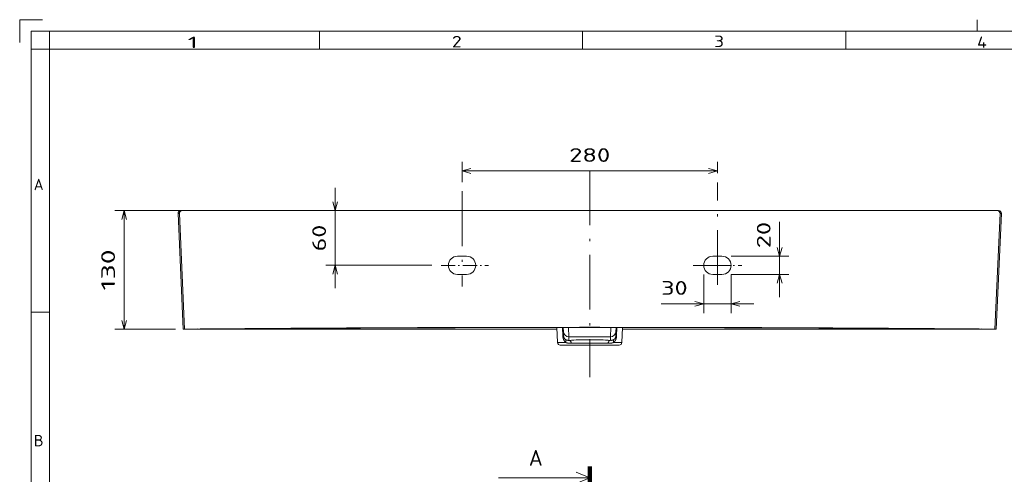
# Model space of a CAD drawing. Extents: x 0 to 420, y 0 to 297.
# Tile 3 of 8: x 0 to 216, y 197 to 297. Entities that reach past the tile are written whole.
import ezdxf
from ezdxf.enums import TextEntityAlignment as Align

# ---------------------------------------------------------------- set-up
doc = ezdxf.new("R2010")
doc.units = 0
doc.linetypes.add('DASHDOT', pattern=[18.5, 12, -3, 0.5, -3])
doc.layers.get('0').update_dxf_attribs({"lineweight": 13})
doc.layers.add('10', color=7, linetype='Continuous', lineweight=13)
doc.styles.get("Standard").update_dxf_attribs({"font": 'isocp.shx'})
doc.dimstyles.get("Standard").update_dxf_attribs({"dimtxt": 2.5, "dimasz": 2.5, "dimexe": 1.25, "dimexo": 0.625, "dimtad": 1, "dimcen": 2.5, "dimadec": 0, "dimazin": 0, "dimtfac": 1, "dimtmove": 0, "dimatfit": 0, "dimfxl": 0, "dimarcsym": 0})

# ---------------------------------------------------------------- blocks, each defined once
blk = doc.blocks.new('*D')
at = {"color": 7, "lineweight": 5, "ltscale": 0.273251}
blk.add_line((262.15, 257.49), (262.15, 268.42), dxfattribs=at)
at = {"color": 7, "lineweight": 5, "ltscale": 0.273063}
blk.add_line((290.15, 257.5), (290.15, 268.42), dxfattribs=at)
at = {"color": 7, "lineweight": 5, "ltscale": 0.271274}
blk.add_line((290.15, 257.5), (290.15, 268.35), dxfattribs=at)
at = {"color": 7, "lineweight": 5, "ltscale": 0.271459}
blk.add_line((352.59, 257.49), (352.59, 268.35), dxfattribs=at)
at = {"color": 7, "lineweight": 5, "ltscale": 0.111539}
blk.add_line((97, 261.34), (97, 265.8), dxfattribs=at)
at = {"color": 7, "lineweight": 5, "ltscale": 0.062727}
blk.add_line((153, 263.29), (153, 265.8), dxfattribs=at)
at = {"color": 7, "lineweight": 5}
for p, q in [((290.15, 266.42), (262.15, 266.42)), ((352.59, 266.35), (290.15, 266.35)), ((153, 263.8), (97, 263.8)), ((69.17, 260.1), (69.17, 238.1)), ((212.38, 255.1), (20.89, 255.1)), ((22.89, 255.1), (22.89, 229.1)), ((351.56, 255.49), (248.42, 255.49)), ((250.42, 225.99), (250.42, 255.49)), ((90.39, 243.1), (67.17, 243.1)), ((161, 234.64), (140.66, 234.64)), ((301.64, 225.99), (248.42, 225.99)), ((22.08, 96.41), (22.08, 188.38)), ((127, 188.38), (231.89, 188.38)), ((229.89, 142.38), (229.89, 188.38)), ((35.02, 186.38), (35.02, 73.48)), ((214.97, 186.38), (214.97, 73.48)), ((109.46, 180.84), (128.18, 172.31)), ((106.71, 151.26), (129.06, 140.4)), ((132.86, 142.38), (231.89, 142.38)), ((35.02, 75.48), (214.97, 75.48))]:
    blk.add_line(p, q, dxfattribs=at)
at = {"color": 7, "lineweight": 5, "ltscale": 0.499265}
blk.add_line((315.84, 235.53), (315.84, 255.5), dxfattribs=at)
at = {"color": 7, "lineweight": 5, "ltscale": 0.413614}
blk.add_line((166.65, 252.64), (166.65, 236.1), dxfattribs=at)
at = {"color": 7, "lineweight": 5, "ltscale": 0.316387}
for p, q in [((156, 245.1), (168.65, 245.1)), ((156, 241.1), (168.65, 241.1))]:
    blk.add_line(p, q, dxfattribs=at)
at = {"color": 7, "lineweight": 5, "ltscale": 0.211513}
for p, q in [((150, 241.1), (150, 232.64)), ((156, 241.1), (156, 232.64))]:
    blk.add_line(p, q, dxfattribs=at)
at = {"color": 7, "lineweight": 5, "ltscale": 0.33168}
blk.add_line((34.16, 229.1), (20.89, 229.1), dxfattribs=at)
at = {"color": 7, "lineweight": 5, "ltscale": 0.323602}
blk.add_line((33.02, 188.38), (20.08, 188.38), dxfattribs=at)
at = {"color": 7, "lineweight": 5, "ltscale": 0.499832}
blk.add_line((127, 188.38), (146.99, 188.38), dxfattribs=at)
at = {"color": 7, "lineweight": 5, "ltscale": 0.365396}
blk.add_line((144.99, 173.76), (144.99, 188.38), dxfattribs=at)
at = {"color": 7, "lineweight": 5, "ltscale": 0.386082}
blk.add_line((131.55, 173.76), (146.99, 173.76), dxfattribs=at)
at = {"color": 7, "lineweight": 5, "ltscale": 0.19068}
blk.add_line((27.71, 96.41), (20.08, 96.41), dxfattribs=at)
at = {"color": 7, "lineweight": 5}
for points in [[(264.08, 266.94), (262.15, 266.42), (264.08, 265.91)], [(288.22, 265.91), (290.15, 266.42), (288.22, 266.94)], [(292.08, 266.87), (290.15, 266.35), (292.08, 265.83)], [(350.66, 265.83), (352.59, 266.35), (350.66, 266.87)], [(98.93, 264.32), (97, 263.8), (98.93, 263.28)], [(151.07, 263.28), (153, 263.8), (151.07, 264.32)], [(68.66, 257.03), (69.17, 255.1), (69.69, 257.03)], [(23.41, 253.17), (22.89, 255.1), (22.37, 253.17)], [(250.93, 253.56), (250.42, 255.49), (249.9, 253.56)], [(316.36, 253.57), (315.84, 255.5), (315.32, 253.57)], [(166.13, 247.03), (166.65, 245.1), (167.17, 247.03)], [(69.69, 241.16), (69.17, 243.1), (68.66, 241.16)], [(167.17, 239.16), (166.65, 241.1), (166.13, 239.16)], [(315.32, 237.46), (315.84, 235.53), (316.36, 237.46)], [(148.07, 234.12), (150, 234.64), (148.07, 235.15)], [(157.93, 235.15), (156, 234.64), (157.93, 234.12)], [(22.37, 231.03), (22.89, 229.1), (23.41, 231.03)], [(249.9, 227.93), (250.42, 225.99), (250.93, 227.93)], [(22.6, 186.44), (22.08, 188.38), (21.56, 186.44)], [(145.51, 186.44), (144.99, 188.38), (144.47, 186.44)], [(230.41, 186.44), (229.89, 188.38), (229.37, 186.44)], [(123.78, 174.88), (121.81, 175.21), (123.36, 173.94)], [(144.47, 175.69), (144.99, 173.76), (145.51, 175.69)], [(126.21, 172.64), (128.18, 172.31), (126.64, 173.58)], [(122.9, 143.97), (120.94, 144.35), (122.45, 143.04)], [(229.37, 144.31), (229.89, 142.38), (230.41, 144.31)], [(127.09, 140.78), (129.06, 140.4), (127.54, 141.71)], [(21.56, 98.34), (22.08, 96.41), (22.6, 98.34)], [(36.96, 75.99), (35.02, 75.48), (36.96, 74.96)], [(213.04, 74.96), (214.97, 75.48), (213.04, 75.99)]]:
    blk.add_lwpolyline(points, dxfattribs=at)
for s, rotation, p, p2 in [('140', 360, (271.65, 268.42), (280.65, 268.42)), ('310', 360, (316.87, 268.35), (325.87, 268.35)), ('280', 360, (120.49, 265.8), (129.5, 265.8)), ('60', 450, (67.17, 246.19), (67.17, 252)), ('20', 450, (164.65, 246.84), (164.65, 252.64)), ('100', 90, (313.84, 241.01), (313.84, 250.02)), ('130', 450, (20.89, 237.6), (20.89, 246.6)), ('147.5', 90, (248.42, 233.04), (248.42, 248.45)), ('30', 360, (140.66, 236.64), (146.47, 236.64)), ('%%c', 335.4999, (110.29, 182.66), (113.02, 181.41)), ('70', 90, (142.99, 178.17), (142.99, 183.97)), ('35', 335.4999, (113.93, 181), (119.21, 178.59)), ('230', 90, (227.89, 160.87), (227.89, 169.88)), ('%%c', 334.0951, (107.58, 153.06), (110.28, 151.75)), ('45', 334.0951, (111.18, 151.31), (116.4, 148.77)), ('460', 90, (20.08, 137.89), (20.08, 146.89))]:
    blk.add_text(s, height=3, rotation=rotation, dxfattribs=at).set_placement(p, p2, align=Align.FIT)
blk.add_text('900', height=3, dxfattribs=at).set_placement((120.49, 77.48), (129.5, 77.48), align=Align.FIT)
blk = doc.blocks.new('BLOCK12')
at = {"layer": '10', "color": 7, "lineweight": 5}
blk.add_text('A', height=2.5, dxfattribs=at).set_placement((3.08, 259.59), (5.25, 259.59), align=Align.FIT)
blk = doc.blocks.new('BLOCK13')
at = {"layer": '10', "color": 7, "lineweight": 5}
blk.add_text('B', height=2.5, dxfattribs=at).set_placement((3.08, 203.39), (5.25, 203.39), align=Align.FIT)
blk = doc.blocks.new('BLOCK18')
at = {"layer": '10', "color": 7, "lineweight": 5}
blk.add_text('2', height=2.5, dxfattribs=at).set_placement((94.76, 290.93), (96.93, 290.93), align=Align.FIT)
blk = doc.blocks.new('BLOCK19')
at = {"layer": '10', "color": 7, "lineweight": 5}
blk.add_text('1', height=2.5, dxfattribs=at).set_placement((36.86, 290.77), (39.03, 290.77), align=Align.FIT)
blk = doc.blocks.new('BLOCK20')
at = {"layer": '10', "color": 7, "lineweight": 5}
blk.add_text('3', height=2.5, dxfattribs=at).set_placement((152.29, 291), (154.45, 291), align=Align.FIT)
blk = doc.blocks.new('BLOCK21')
at = {"layer": '10', "color": 7, "lineweight": 5}
blk.add_text('4', height=2.5, dxfattribs=at).set_placement((209.94, 290.81), (212.11, 290.81), align=Align.FIT)
blk = doc.blocks.new('BLOCK54')
at = {"color": 7, "lineweight": 100}
for p, q in [((0, 53.1), (0, 28.1)), ((0, -513.1), (0, -488.1))]:
    blk.add_line(p, q, dxfattribs=at)
at = {"color": 7, "lineweight": 5}
for p, q in [((0, 40.6), (-100, 40.6)), ((0, -500.6), (-100, -500.6))]:
    blk.add_line(p, q, dxfattribs=at)
at = {"color": 7, "linetype": 'DASHDOT', "lineweight": 5}
blk.add_line((0, 28.1), (0, -488.1), dxfattribs=at)
at = {"color": 7, "lineweight": 5}
for points in [[(-15, 34.4), (0, 40.6), (-15, 46.8)], [(-15, -506.8), (0, -500.6), (-15, -494.3)]]:
    blk.add_lwpolyline(points, dxfattribs=at)
for p, p2 in [((-66.7, 53.7), (-51.5, 53.7)), ((-66.7, -487.4), (-51.5, -487.4))]:
    blk.add_text('A', height=17.5, dxfattribs=at).set_placement(p, p2, align=Align.FIT)
blk = doc.blocks.new('BLOCK60')
at = {"color": 7, "lineweight": 5, "ltscale": 0.411831}
for p, q in [((-36, 128.2), (-35.3, 144.6)), ((36, 128.2), (35.3, 144.6))]:
    blk.add_line(p, q, dxfattribs=at)
at = {"color": 7, "lineweight": 5, "ltscale": 0.222868}
for p, q in [((-26.4, 144.6), (-35.3, 144.6)), ((26.4, 144.6), (35.3, 144.6))]:
    blk.add_line(p, q, dxfattribs=at)
at = {"color": 7, "lineweight": 5}
for p, q in [((0, 147.5), (-32.3, 147.5)), ((0, 147.5), (32.3, 147.5)), ((-445.8, 130), (-451.4, 3.1)), ((-444.3, 130), (-449.9, 3.1)), ((-35.9, 130), (-414.6, 130)), ((-22.8, 138.4), (22.8, 138.4)), ((35.9, 130), (414.6, 130)), ((444.3, 130), (449.9, 3.1)), ((445.8, 130), (451.4, 3.1))]:
    blk.add_line(p, q, dxfattribs=at)
at = {"color": 7, "lineweight": 5, "ltscale": 0.095899}
for p, q in [((-22.7, 142.3), (-22.8, 138.4)), ((22.7, 142.3), (22.8, 138.4))]:
    blk.add_line(p, q, dxfattribs=at)
at = {"color": 7, "lineweight": 5, "ltscale": 0.0328}
for p, q in [((-445.8, 130), (-444.5, 130)), ((445.8, 130), (444.5, 130))]:
    blk.add_line(p, q, dxfattribs=at)
at = {"color": 7, "lineweight": 5, "ltscale": 0.007778}
for p, q in [((-444.2, 130), (-444.5, 130)), ((444.2, 130), (444.5, 130))]:
    blk.add_line(p, q, dxfattribs=at)
at = {"color": 7, "lineweight": 5, "ltscale": 0.004702}
for p, q in [((-444.5, 130), (-444.3, 130)), ((444.5, 130), (444.3, 130))]:
    blk.add_line(p, q, dxfattribs=at)
at = {"color": 7, "lineweight": 5, "ltscale": 0.367641}
for p, q in [((-444.2, 130), (-429.5, 129.8)), ((444.2, 130), (429.5, 129.8))]:
    blk.add_line(p, q, dxfattribs=at)
at = {"color": 7, "lineweight": 5, "ltscale": 0.367287}
for p, q in [((-444.2, 130), (-429.5, 130)), ((444.2, 130), (429.5, 130))]:
    blk.add_line(p, q, dxfattribs=at)
at = {"color": 7, "lineweight": 5, "ltscale": 0.003934}
for p, q in [((-429.5, 129.8), (-429.5, 130)), ((429.5, 129.8), (429.5, 130))]:
    blk.add_line(p, q, dxfattribs=at)
at = {"color": 7, "lineweight": 5, "ltscale": 0.373119}
for p, q in [((-414.6, 130), (-429.5, 130)), ((414.6, 130), (429.5, 130))]:
    blk.add_line(p, q, dxfattribs=at)
at = {"color": 7, "lineweight": 5, "ltscale": 0.006843}
blk.add_line((-414.6, 129.7), (-414.6, 130), dxfattribs=at)
at = {"color": 7, "lineweight": 5, "ltscale": 0.226663}
for p, q in [((-29.8, 128.2), (-29.5, 137.2)), ((29.8, 128.2), (29.5, 137.2))]:
    blk.add_line(p, q, dxfattribs=at)
at = {"color": 7, "lineweight": 5, "ltscale": 0.112106}
for p, q in [((-29, 128.2), (-28.8, 132.7)), ((29, 128.2), (28.8, 132.7))]:
    blk.add_line(p, q, dxfattribs=at)
at = {"color": 7, "lineweight": 5, "ltscale": 0.115657}
for p, q in [((-28.6, 137.3), (-28.8, 132.7)), ((28.6, 137.3), (28.8, 132.7))]:
    blk.add_line(p, q, dxfattribs=at)
at = {"color": 7, "lineweight": 5, "ltscale": 0.256414}
for p, q in [((-23.1, 128.2), (-22.8, 138.4)), ((23.1, 128.2), (22.8, 138.4))]:
    blk.add_line(p, q, dxfattribs=at)
at = {"color": 7, "lineweight": 5, "ltscale": 0.006851}
blk.add_line((414.6, 129.7), (414.6, 130), dxfattribs=at)
at = {"color": 7, "lineweight": 5, "ltscale": 0.25}
for p, q in [((-145, 70), (-135, 70)), ((135, 70), (145, 70)), ((-135, 50), (-145, 50)), ((145, 50), (135, 50))]:
    blk.add_line(p, q, dxfattribs=at)
at = {"color": 7, "lineweight": 5, "ltscale": 0.005746}
for p, q in [((-451.1, 3.1), (-451.4, 3.1)), ((451.1, 3.1), (451.4, 3.1))]:
    blk.add_line(p, q, dxfattribs=at)
at = {"color": 7, "lineweight": 5, "ltscale": 0.002741}
for p, q in [((-448.3, 0), (-448.4, 0)), ((448.3, 0), (448.4, 0))]:
    blk.add_line(p, q, dxfattribs=at)
at = {"color": 7, "lineweight": 5, "ltscale": 0.003026}
for p, q in [((-448.3, 0), (-448.1, 0)), ((448.3, 0), (448.1, 0))]:
    blk.add_line(p, q, dxfattribs=at)
at = {"color": 7, "lineweight": 5, "ltscale": 0.000492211}
for p, q in [((-446.9, 0), (-446.9, 0)), ((446.9, 0), (446.9, 0))]:
    blk.add_line(p, q, dxfattribs=at)
at = {"color": 7, "lineweight": 5}
for centre, radius, start, end in [((-32.3, 144.5), 3, 90, 177.5), ((32.3, 144.5), 3, 2.5, 90), ((-354.5, 8647), 8517.4, 269.49577, 269.56306), ((-354.3, 8674.5), 8545, 269.49588, 269.56295), ((354.5, 8647), 8517.4, 270.43694, 270.50423), ((354.3, 8674.5), 8545, 270.43705, 270.50412), ((-145, 60), 10, 90, 270), ((-135, 60), 10, 270, 450), ((135, 60), 10, 90, 270), ((145, 60), 10, 270, 450), ((-448.4, 3), 3, 177.4999, 270.0029), ((-449.1, 67.9), 64.8, 268.2246, 269.3469), ((-446.9, 3), 3, 177.5027, 269.1212), ((-446.2, 65.9), 66, 268.1932, 269.3616), ((446.9, 3), 3, 270.8788, 2.4973), ((446.2, 65.9), 66, 270.6384, 271.8068), ((448.4, 3), 3, 269.9971, 2.5001), ((449.1, 67.9), 64.8, 270.6531, 271.7754)]:
    blk.add_arc(centre, radius, start, end, dxfattribs=at)
for centre, major_axis, ratio, start_param, end_param in [((-30.1, 144.8), (3.19, -3.85), 0.635653, 0.080637, 1.035272), ((-22.7, 147.2), (-0.31, -4.99), 0.584226, 0.107595, 1.25852), ((0, 144.9), (38.2, 0), 0.085681, 4.077495, 4.712274), ((0.1, 146.6), (34.7, 0), 0.037723, 4.096307, 4.710365), ((-0.1, 146.6), (34.7, 0), 0.037723, 4.714413, 5.328471), ((0, 144.9), (38.2, 0), 0.085681, 4.712504, 5.347283), ((22.7, 147.2), (0.31, -4.99), 0.584226, 5.024666, 6.175591), ((30.1, 144.8), (-3.19, -3.85), 0.635653, 5.247913, 6.202548), ((-22.8, 132.4), (-6, 0.21), 0.99619, 4.747163, 6.283185), ((22.8, 132.4), (6, 0.21), 0.99619, 0, 1.536023)]:
    blk.add_ellipse(centre, major_axis=major_axis, ratio=ratio, start_param=start_param, end_param=end_param, dxfattribs=at)
for points, degree, knots in [([(-29.5, 137.2), (-29.5, 137.6), (-29.5, 138), (-29.4, 138.4), (-29.3, 139.3), (-29, 140.2), (-28.9, 140.7), (-28.6, 141.5), (-28.2, 142.3), (-28, 142.5), (-27.6, 143.2), (-27.2, 143.7), (-26.9, 144.1), (-26.7, 144.4), (-26.4, 144.6)], 5, [0, 0, 0, 0, 0, 0, 3.007481, 3.007481, 3.007481, 7.398977, 7.398977, 7.398977, 10.200083, 10.200083, 10.200083, 14.177627, 14.177627, 14.177627, 14.177627, 14.177627, 14.177627]), ([(-28.6, 137.3), (-28.6, 137.7), (-28.6, 138.1), (-28.5, 138.5), (-28.2, 139.3), (-27.9, 139.9), (-27.7, 140.2), (-27.4, 140.6), (-27.1, 140.9), (-27, 141), (-26.8, 141.1), (-26.7, 141.2)], 5, [0, 0, 0, 0, 0, 0, 5.050191, 5.050191, 5.050191, 9.971569, 9.971569, 9.971569, 12.371432, 12.371432, 12.371432, 12.371432, 12.371432, 12.371432]), ([(-26.7, 141.2), (-26.4, 141.4), (-26.1, 141.6), (-25.8, 141.7), (-25, 142.1), (-24.2, 142.3), (-23.7, 142.3), (-23.2, 142.3), (-22.7, 142.3)], 5, [0, 0, 0, 0, 0, 0, 5.928308, 5.928308, 5.928308, 14.795626, 14.795626, 14.795626, 14.795626, 14.795626, 14.795626]), ([(-26.4, 144.6), (-25.9, 144.8), (-25.5, 144.9), (-25, 145.1), (-23.7, 145.3), (-22.4, 145.5), (-21.6, 145.5), (-20.8, 145.5), (-20, 145.5)], 5, [0, 0, 0, 0, 0, 0, 6.158155, 6.158155, 6.158155, 15.566249, 15.566249, 15.566249, 15.566249, 15.566249, 15.566249]), ([(26.4, 144.6), (25.9, 144.8), (25.5, 144.9), (25, 145.1), (23.7, 145.3), (22.4, 145.5), (21.6, 145.5), (20.8, 145.5), (20, 145.5)], 5, [0, 0, 0, 0, 0, 0, 6.158155, 6.158155, 6.158155, 15.566249, 15.566249, 15.566249, 15.566249, 15.566249, 15.566249]), ([(26.7, 141.2), (26.4, 141.4), (26.1, 141.6), (25.8, 141.7), (25, 142.1), (24.2, 142.3), (23.7, 142.3), (23.2, 142.3), (22.7, 142.3)], 5, [0, 0, 0, 0, 0, 0, 5.928308, 5.928308, 5.928308, 14.795626, 14.795626, 14.795626, 14.795626, 14.795626, 14.795626]), ([(29.5, 137.2), (29.5, 137.6), (29.5, 138), (29.4, 138.4), (29.3, 139.3), (29, 140.2), (28.9, 140.7), (28.6, 141.5), (28.2, 142.3), (28, 142.5), (27.6, 143.2), (27.2, 143.7), (26.9, 144.1), (26.7, 144.4), (26.4, 144.6)], 5, [0, 0, 0, 0, 0, 0, 3.007481, 3.007481, 3.007481, 7.398977, 7.398977, 7.398977, 10.200083, 10.200083, 10.200083, 14.177627, 14.177627, 14.177627, 14.177627, 14.177627, 14.177627]), ([(28.6, 137.3), (28.6, 137.7), (28.6, 138.1), (28.5, 138.5), (28.2, 139.3), (27.9, 139.9), (27.7, 140.2), (27.4, 140.6), (27.1, 140.9), (27, 141), (26.8, 141.1), (26.7, 141.2)], 5, [0, 0, 0, 0, 0, 0, 5.050191, 5.050191, 5.050191, 9.971569, 9.971569, 9.971569, 12.371432, 12.371432, 12.371432, 12.371432, 12.371432, 12.371432]), ([(0, 128.2), (-1.9, 128.2), (-3.8, 128.2), (-5.7, 128.2), (-9, 128.2), (-12.3, 128.2), (-13.4, 128.2), (-16.1, 128.2), (-18.8, 128.2), (-20.1, 128.2), (-64.9, 128.2), (-109.8, 128.2), (-153.3, 128.4), (-232.6, 128.6), (-312, 129), (-347.8, 129.2), (-383.7, 129.5), (-419.5, 129.8)], 5, [0, 0, 0, 0, 0, 0, 16.72762, 16.72762, 16.72762, 28.641612, 28.641612, 28.641612, 40.097611, 40.097611, 40.097611, 416.901703, 416.901703, 416.901703, 727.466735, 727.466735, 727.466735, 727.466735, 727.466735, 727.466735]), ([(-419.5, 129.8), (-413.7, 129.7), (-402, 129.6), (-384.5, 129.5), (-367.1, 129.4), (-349.6, 129.3), (-332.1, 129.2), (-314.6, 129.1), (-297.1, 129), (-279.6, 128.9), (-262.2, 128.8), (-244.7, 128.7), (-227.2, 128.6), (-209.7, 128.6), (-192.2, 128.5), (-174.7, 128.4), (-157.2, 128.4), (-139.7, 128.3), (-122.2, 128.3), (-104.7, 128.3), (-87.2, 128.2), (-69.8, 128.2), (-52.3, 128.2), (-34.8, 128.2), (-17.4, 128.2), (-5.8, 128.2), (0, 128.2)], 3, [0, 0, 0, 0, 17.478493, 34.957609, 52.437566, 69.918541, 87.400665, 104.884037, 122.368712, 139.854705, 157.341992, 174.830514, 192.320174, 209.810836, 227.30233, 244.794451, 262.28696, 279.779584, 297.272013, 314.763911, 332.254906, 349.744595, 367.232544, 384.718289, 402.201309, 419.498574, 419.498574, 419.498574, 419.498574]), ([(0, 128.2), (1.9, 128.2), (3.8, 128.2), (5.7, 128.2), (9, 128.2), (12.3, 128.2), (13.4, 128.2), (16.1, 128.2), (18.8, 128.2), (20.1, 128.2), (64.9, 128.2), (109.8, 128.2), (153.3, 128.4), (232.6, 128.6), (312, 129), (347.8, 129.2), (383.7, 129.5), (419.5, 129.8)], 5, [0, 0, 0, 0, 0, 0, 16.72762, 16.72762, 16.72762, 28.641612, 28.641612, 28.641612, 40.097611, 40.097611, 40.097611, 416.901703, 416.901703, 416.901703, 727.466735, 727.466735, 727.466735, 727.466735, 727.466735, 727.466735]), ([(419.5, 129.8), (413.7, 129.7), (402, 129.6), (384.5, 129.5), (367.1, 129.4), (349.6, 129.3), (332.1, 129.2), (314.6, 129.1), (297.1, 129), (279.6, 128.9), (262.2, 128.8), (244.7, 128.7), (227.2, 128.6), (209.7, 128.6), (192.2, 128.5), (174.7, 128.4), (157.2, 128.4), (139.7, 128.3), (122.2, 128.3), (104.7, 128.3), (87.2, 128.2), (69.8, 128.2), (52.3, 128.2), (34.8, 128.2), (17.4, 128.2), (5.8, 128.2), (0, 128.2)], 3, [0, 0, 0, 0, 17.478502, 34.957618, 52.437575, 69.91855, 87.400674, 104.884046, 122.368721, 139.854714, 157.342001, 174.830523, 192.320183, 209.810845, 227.302339, 244.79446, 262.286969, 279.779593, 297.272023, 314.763921, 332.254915, 349.744604, 367.232553, 384.718298, 402.201318, 419.498565, 419.498565, 419.498565, 419.498565])]:
    blk.add_open_spline(points, degree=degree, knots=knots, dxfattribs=at)
for points in [[(0, 128), (-88.9, 128), (-177.7, 128.2), (-266.6, 128.6), (-355.5, 129.2), (-444.3, 130)], [(-28.6, 137.3), (-28.6, 137.3), (-28.7, 137.2), (-28.9, 137.2), (-29.2, 137.2), (-29.5, 137.2)], [(0, 128), (88.9, 128), (177.7, 128.2), (266.6, 128.6), (355.5, 129.2), (444.3, 130)], [(28.6, 137.3), (28.6, 137.3), (28.7, 137.2), (28.9, 137.2), (29.2, 137.2), (29.5, 137.2)]]:
    blk.add_open_spline(points, degree=5, dxfattribs=at)

msp = doc.modelspace()

# ---------------------------------------------------------------- linework, layer by layer
at = {"color": 7, "linetype": 'DASHDOT', "lineweight": 5}
for p, q in [((124.9969, 263.9055), (124.9969, 218.5489)), ((152.9969, 238.8006), (152.9969, 261.2919)), ((96.9969, 259.3394), (96.9969, 238.4606))]:
    msp.add_line(p, q, dxfattribs=at)
at = {"color": 7, "lineweight": 5}
msp.add_line((214.3795, 255.1018), (35.3453, 255.0961), dxfattribs=at)
at = {"color": 7, "linetype": 'DASHDOT', "lineweight": 5, "ltscale": 0.260043}
msp.add_line((92.3932, 243.0965), (102.7949, 243.0965), dxfattribs=at)
at = {"color": 7, "linetype": 'DASHDOT', "lineweight": 5, "ltscale": 0.265704}
msp.add_line((147.7125, 243.0965), (158.3407, 243.0965), dxfattribs=at)
at = {"color": 7, "lineweight": 5, "ltscale": 0.15}
msp.add_line((149.9969, 243.0965), (155.9969, 243.0965), dxfattribs=at)
at = {"layer": '10', "color": 7, "lineweight": 5, "ltscale": 0.125}
for p, q in [((5, 297), (0, 297)), ((0, 297), (0, 292))]:
    msp.add_line(p, q, dxfattribs=at)
at = {"layer": '10', "color": 7, "lineweight": 5, "ltscale": 0.0625}
msp.add_line((210, 297), (210, 294.5), dxfattribs=at)
at = {"layer": '10', "color": 7, "lineweight": 5}
for p, q in [((2.5, 2.5), (2.5, 294.5)), ((2.5, 294.5), (417.5, 294.5)), ((6.5, 290.5), (413.5, 290.5)), ((6.5, 6.5), (6.5, 290.5))]:
    msp.add_line(p, q, dxfattribs=at)
at = {"layer": '10', "color": 7, "lineweight": 5, "ltscale": 0.1}
for p, q in [((6.5, 290.5), (6.5, 294.5)), ((65.7143, 290.5), (65.7143, 294.5)), ((123.4286, 290.5), (123.4286, 294.5)), ((181.1429, 290.5), (181.1429, 294.5)), ((2.5, 290.5), (6.5, 290.5)), ((2.5, 232.8), (6.5, 232.8))]:
    msp.add_line(p, q, dxfattribs=at)

# ---------------------------------------------------------------- block references
at = {"lineweight": 0, "xscale": 0.2, "yscale": 0.2, "zscale": 0.2, "rotation": 180.0000000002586}
msp.add_blockref('BLOCK60', (124.9969, 255.0965), dxfattribs=at)
at = {"lineweight": 0, "xscale": 0.2, "yscale": 0.2, "zscale": 0.2}
msp.add_blockref('BLOCK54', (124.9969, 188.3753), dxfattribs=at)
at = {"layer": '10', "lineweight": 0}
for name in ['BLOCK19', 'BLOCK18', 'BLOCK20', 'BLOCK21', 'BLOCK12', 'BLOCK13']:
    msp.add_blockref(name, (0, 0), dxfattribs=at)

# ---------------------------------------------------------------- dimensions: what is measured, and where the dimension line sits
at = {"color": 0, "lineweight": 0}
for base, p1, p2, angle, text, middle in [((144.9902, 188.3753), (129.5469, 173.7595), (124.9969, 188.3753), 89.999523, '70', (144.9902, 181.0674)), ((352.5913, 266.3525), (290.1505, 255.5015), (352.5913, 255.4941), 359.998092, '310', (321.3709, 266.3525))]:
    dim = msp.add_linear_dim(base=base, p1=p1, p2=p2, angle=angle, text=text, dimstyle='Standard', override={"dimlfac": 5}, dxfattribs=at)
    dim.commit()
    dim.dimension.update_dxf_attribs({"geometry": '*D', "text_midpoint": middle, "dimtype": 160})
for p1, p2, middle in [((128.1818, 172.308), (121.812, 175.2109), (113.9246, 178.8054)), ((129.056, 140.4039), (120.9378, 144.3467), (111.1151, 149.1174))]:
    dim = msp.add_diameter_dim_2p(p1=p1, p2=p2, dimstyle='Standard', override={"dimlfac": 5}, dxfattribs=at)
    dim.commit()
    dim.dimension.update_dxf_attribs({"geometry": '*D', "text_midpoint": middle, "dimtype": 163})
for base, p1, p2, angle, middle, dimtype in [((35.02342, 75.47713), (214.97036, 188.3753), (35.02342, 188.3753), 179.999046, (124.99689, 75.47713), 160), ((22.0793, 188.3753), (29.7066, 96.4067), (35.0234, 188.3753), 89.999523, (22.0793, 142.391), 160), ((229.8882, 142.3753), (124.9969, 188.3753), (130.8631, 142.3753), 269.998569, (229.8882, 165.3753), 160), ((315.8391, 235.531), (289.6188, 255.5016), (316.033, 235.531), 269.998569, (315.8391, 245.5163), 160), ((250.4162, 255.494), (303.6388, 225.994), (353.5645, 255.494), 89.999523, (250.4162, 240.744), 160), ((290.1505, 266.424), (262.1513, 255.494), (290.1505, 255.5015), 359.998092, (276.1509, 266.424), 160), ((22.8894, 255.1018), (36.1566, 229.0965), (214.3795, 255.1018), 89.997615, (22.8894, 242.0991), 160), ((152.9969, 263.8009), (96.9969, 259.3394), (152.9969, 261.2919), 359.998092, (124.9969, 263.8009), 160), ((69.1737, 255.0961), (92.3932, 243.0965), (35.3453, 255.0961), 89.997615, (69.1737, 249.0963), 160), ((166.6524, 241.0965), (153.9969, 245.0965), (153.9969, 241.0965), 269.998569, (166.6524, 249.7387), 160), ((149.9969, 234.636), (155.9969, 243.0965), (149.9969, 243.0965), 180, (143.567, 234.636), 161)]:
    dim = msp.add_linear_dim(base=base, p1=p1, p2=p2, angle=angle, dimstyle='Standard', override={"dimlfac": 5}, dxfattribs=at)
    dim.commit()
    dim.dimension.update_dxf_attribs({"geometry": '*D', "text_midpoint": middle, "dimtype": dimtype})

doc.saveas('drawing.dxf')
